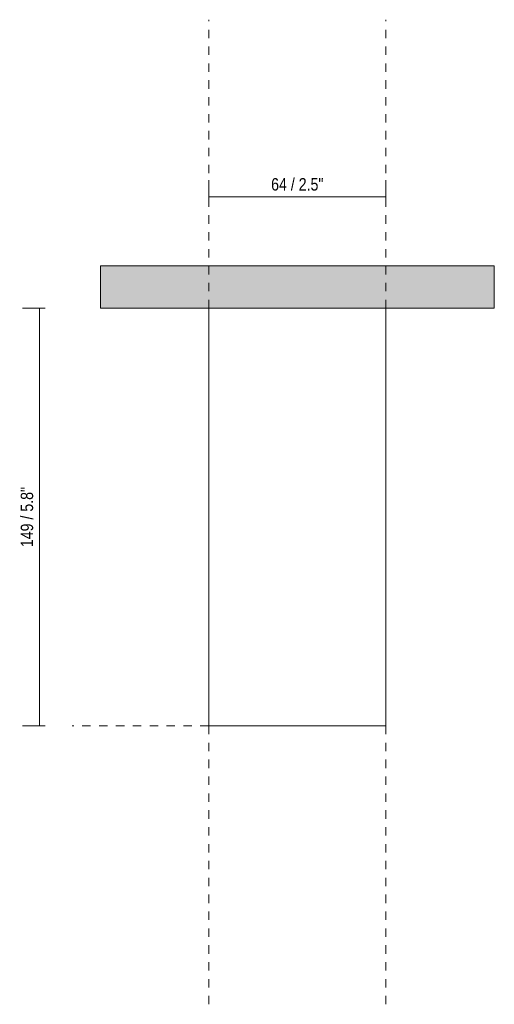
# Model space of a CAD drawing. Header units: millimetres. Extents: x 6496 to 7084, y 253 to 6627.
# Tile 1 of 2: x 6496 to 6665, y 253 to 603. Entities that reach past the tile are written whole.
import ezdxf

# ---------------------------------------------------------------- set-up
doc = ezdxf.new("R2010")
doc.units = ezdxf.units.MM
doc.linetypes.add('Dash', pattern=[6, 3, -3])
doc.layers.add('A-ANNO-DIMS', color=7, linetype='Dash', lineweight=9, true_color=0xd2d2d2)
for name, color, linetype, lineweight in [('A-ANNO-DIMS-2', 7, 'Continuous', 9), ('A-CLNG', 7, 'Continuous', 9), ('E-LITE-EQPM', 7, 'Continuous', 20)]:
    doc.layers.add(name, color=color, linetype=linetype, lineweight=lineweight)
doc.styles.add('Arial Narrow', font='ARIALN.TTF', dxfattribs={"height": 4.4})
doc.dimstyles.new('FARO_-_2_2mm_Arial_Narrow_mm_Inch_Left', dxfattribs={"dimscale": 304.8, "dimtxt": 4.503096, "dimasz": 0, "dimexe": 0.019685, "dimexo": 0.0625, "dimgap": 0.003281, "dimtad": 1, "dimdec": 0, "dimzin": 0, "dimdsep": 46, "dimtxsty": 'Arial Narrow', "dimblk1": 'NONE', "dimblk2": 'NONE', "dimsah": 1, "dimcen": 0.09, "dimadec": 0, "dimazin": 0, "dimtfac": 1, "dimtdec": 4, "dimtix": 1, "dimtmove": 0, "dimatfit": 3, "dimfxl": 0.006562, "dimfxlon": 1, "dimtvp": 1, "dimtolj": 1, "dimtzin": 0, "dimarcsym": 2})
doc.dimstyles.new('FARO_-_2_2mm_Arial_Narrow_mm_Inch_Right', dxfattribs={"dimscale": 304.8, "dimtxt": 4.503096, "dimasz": 0, "dimexe": 0.019685, "dimexo": 0.0625, "dimgap": 0.003281, "dimtad": 1, "dimdec": 0, "dimzin": 0, "dimdsep": 46, "dimtxsty": 'Arial Narrow', "dimblk1": 'NONE', "dimblk2": 'NONE', "dimsah": 1, "dimcen": 0.09, "dimadec": 0, "dimazin": 0, "dimtfac": 1, "dimtdec": 4, "dimtix": 1, "dimtmove": 0, "dimatfit": 3, "dimfxl": 0.006562, "dimfxlon": 1, "dimtvp": 1, "dimtolj": 1, "dimtzin": 0, "dimarcsym": 2})

# ---------------------------------------------------------------- blocks, each defined once
blk = doc.blocks.new('DIMBLOCK1-Alzado_PDF')
at = {"layer": 'A-ANNO-DIMS-2', "color": 251, "true_color": 0x5b5b5b, "transparency": 16777216}
for p, q in [((6563.45, 539.03), (6563.45, 545.53)), ((6626.45, 539.03), (6626.45, 545.53)), ((6563.45, 539.53), (6626.45, 539.53)), ((6563.45, 539.53), (6563.45, 537.53)), ((6626.45, 539.53), (6626.45, 537.53))]:
    blk.add_line(p, q, dxfattribs=at)
at = {"layer": 'A-ANNO-DIMS-2', "color": 0, "transparency": 16777216, "insert": (6585.62, 546.22), "char_height": 4.4, "width": 22.3868, "attachment_point": 1, "line_spacing_factor": 0.974696, "style": 'Arial Narrow'}
blk.add_mtext('64 / 2.5"', dxfattribs=at)
blk = doc.blocks.new('_None')
blk = doc.blocks.new('DIMBLOCK2-Alzado_PDF')
at = {"layer": 'A-ANNO-DIMS-2', "color": 251, "true_color": 0x5b5b5b, "transparency": 16777216}
for p, q in [((6505.3, 500), (6497.3, 500)), ((6503.3, 500), (6503.3, 351.5)), ((6503.3, 500), (6505.3, 500)), ((6505.3, 351.5), (6497.3, 351.5)), ((6503.3, 351.5), (6505.3, 351.5))]:
    blk.add_line(p, q, dxfattribs=at)
at = {"layer": 'A-ANNO-DIMS-2', "color": 0, "transparency": 16777216, "insert": (6496.62, 415.03), "char_height": 4.4, "width": 25.732, "attachment_point": 1, "rotation": 90, "line_spacing_factor": 0.974696, "style": 'Arial Narrow'}
blk.add_mtext('149 / 5.8"', dxfattribs=at)

msp = doc.modelspace()

# ---------------------------------------------------------------- hatches: boundary and pattern name
at = {"layer": 'A-CLNG', "true_color": 0xe8e8e8}
msp.add_hatch(color=254, dxfattribs=at).paths.add_polyline_path([(6597.71, 500), (6664.95, 500), (6664.95, 515), (6524.95, 515), (6524.95, 500), (6591.45, 500)])

# ---------------------------------------------------------------- linework, layer by layer
at = {"layer": 'A-ANNO-DIMS'}
for p, q in [((6563.45, 500), (6563.45, 602.55)), ((6626.45, 500), (6626.45, 602.55)), ((6563.45, 351.5), (6514.95, 351.5)), ((6563.45, 351.5), (6563.45, 252.51)), ((6626.45, 351.5), (6626.45, 252.51))]:
    msp.add_line(p, q, dxfattribs=at)
at = {"layer": 'A-CLNG'}
for p, q in [((6524.95, 515), (6664.95, 515)), ((6524.95, 500), (6524.95, 515)), ((6664.95, 515), (6664.95, 500)), ((6563.45, 500), (6524.95, 500)), ((6664.95, 500), (6626.45, 500))]:
    msp.add_line(p, q, dxfattribs=at)
at = {"layer": 'E-LITE-EQPM'}
for p, q in [((6626.45, 500), (6563.45, 500)), ((6563.45, 500), (6563.45, 351.5)), ((6626.45, 351.5), (6626.45, 500)), ((6563.45, 351.5), (6626.45, 351.5))]:
    msp.add_line(p, q, dxfattribs=at)

# ---------------------------------------------------------------- dimensions: what is measured, and where the dimension line sits
at = {"layer": 'A-ANNO-DIMS', "color": 251, "linetype": 'Continuous', "true_color": 0x5b5b5b}
dim = msp.add_linear_dim(base=(6626.45, 539.53), p1=(6563.45, 537.53), p2=(6626.45, 537.53), text='64 / 2.5"', dimstyle='FARO_-_2_2mm_Arial_Narrow_mm_Inch_Right', override={"dimpost": '<>', "dimfxl": 63}, dxfattribs=at)
dim.commit()
dim.dimension.update_dxf_attribs({"geometry": 'DIMBLOCK1-Alzado_PDF', "text_midpoint": (6594.95, 542.81)})
dim = msp.add_linear_dim(base=(6503.30297362, 351.5), p1=(6505.30297362, 500), p2=(6505.30297362, 351.5), angle=90, dimstyle='FARO_-_2_2mm_Arial_Narrow_mm_Inch_Left', override={"dimpost": '<>', "dimfxl": 148.5}, dxfattribs=at)
dim.commit()
dim.dimension.update_dxf_attribs({"geometry": 'DIMBLOCK2-Alzado_PDF', "text_midpoint": (6499.45467893, 425.75)})

doc.saveas('drawing.dxf')
